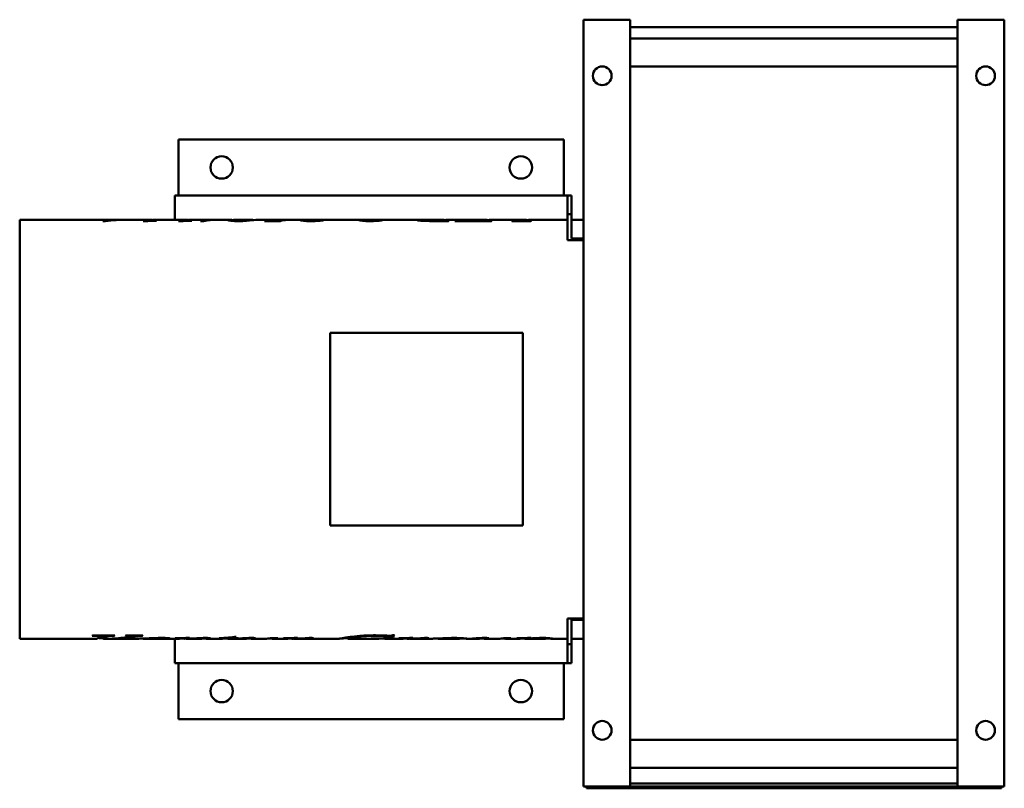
# Model space of a CAD drawing. Header units: millimetres. Extents: x 157 to 683, y 91 to 503.
import ezdxf

# ---------------------------------------------------------------- set-up
doc = ezdxf.new("R2010")
doc.units = ezdxf.units.MM
doc.header["$LTSCALE"] = 2
doc.layers.add('Widoczne (ISO)', color=7, linetype='Continuous', lineweight=50)

msp = doc.modelspace()

# ---------------------------------------------------------------- linework, layer by layer
at = {"layer": 'Widoczne (ISO)'}
for p, q in [((458.25, 92.5), (458.25, 502.5)), ((458.25, 502.5), (483.25, 502.5)), ((483.25, 502.5), (483.25, 92.5)), ((658.25, 502.5), (658.25, 92.5)), ((683.25, 502.5), (658.25, 502.5)), ((683.25, 92.5), (683.25, 502.5)), ((658.25, 498.58), (483.25, 498.58)), ((483.25, 492.5), (658.25, 492.5)), ((658.25, 477.5), (483.25, 477.5)), ((241.75, 408.5), (241.75, 438.5)), ((241.75, 438.5), (447.75, 438.5)), ((447.75, 438.5), (447.75, 408.5)), ((449.75, 408.5), (239.75, 408.5)), ((239.75, 395.5), (239.75, 408.5)), ((449.75, 408.5), (449.75, 398.5)), ((449.75, 408.5), (451.75, 408.5)), ((451.75, 398.5), (451.75, 408.5)), ((156.75, 395.5), (156.75, 171.5)), ((204.77, 395.5), (156.75, 395.5)), ((205.33, 395.12), (205.33, 395.25)), ((206.01, 395.38), (206.01, 395.42)), ((212.16, 395.5), (207.47, 395.5)), ((226.42, 395.5), (213.98, 395.5)), ((226.84, 394.88), (226.84, 395.13)), ((245.31, 395.5), (229.28, 395.5)), ((229.64, 394.96), (229.64, 395.03)), ((245.73, 394.88), (245.73, 395.13)), ((260.54, 395.5), (248.17, 395.5)), ((248.53, 394.96), (248.53, 395.03)), ((268.6, 395.5), (262.12, 395.5)), ((270.92, 394.88), (270.92, 395.23)), ((280.55, 395.5), (271.98, 395.5)), ((290.29, 395.5), (283.99, 395.5)), ((288.46, 395.13), (296, 395.13)), ((288.46, 394.84), (288.46, 395.13)), ((292.79, 395.42), (292.79, 395.43)), ((310.09, 395.5), (293.73, 395.5)), ((296, 394.85), (296, 395.13)), ((297.37, 395.14), (297.37, 395.34)), ((310.01, 394.84), (310.01, 395.36)), ((341.57, 395.5), (312.05, 395.5)), ((318.51, 395.14), (318.51, 395.26)), ((341.48, 394.84), (341.48, 395.36)), ((375.4, 395.5), (343.52, 395.5)), ((349.98, 395.14), (349.98, 395.26)), ((373.14, 394.91), (373.14, 395.29)), ((376.43, 395.48), (376.43, 395.5)), ((379.68, 394.84), (379.68, 394.99)), ((382.46, 394.84), (382.46, 395.49)), ((382.84, 394.84), (382.84, 395.5)), ((383.21, 394.84), (383.21, 395.05)), ((397.18, 395.5), (385.89, 395.5)), ((391.36, 395.35), (392.06, 395.35)), ((391.36, 394.84), (391.36, 395.35)), ((391.85, 394.84), (391.85, 395.23)), ((394.24, 394.84), (394.24, 394.99)), ((396.59, 395.41), (395.9, 395.41)), ((397.55, 394.97), (402.59, 394.97)), ((405.45, 395.5), (402.15, 395.5)), ((402.47, 395.5), (405.82, 395.5)), ((402.59, 394.84), (402.59, 394.97)), ((405.45, 394.84), (405.45, 395.5)), ((405.82, 394.84), (405.82, 395.5)), ((406.41, 394.84), (406.41, 395.05)), ((426.84, 395.5), (409, 395.5)), ((420.1, 394.84), (420.1, 394.91)), ((423.73, 394.84), (423.73, 395.05)), ((427.47, 394.84), (427.47, 395.05)), ((449.75, 395.5), (430.1, 395.5)), ((449.75, 384.69), (449.75, 398.5)), ((451.75, 398.5), (449.75, 398.5)), ((451.75, 385.5), (451.75, 398.5)), ((458.25, 395.5), (451.75, 395.5)), ((202.64, 394.84), (201.25, 394.84)), ((223.65, 394.78), (222.77, 394.78)), ((242.55, 394.78), (241.67, 394.78)), ((255.07, 394.7), (253.51, 394.7)), ((295.96, 394.84), (287.6, 394.84)), ((385.99, 394.84), (377, 394.84)), ((409.01, 394.84), (389.52, 394.84)), ((430.15, 394.84), (419.96, 394.84)), ((449.75, 384.69), (458.25, 384.69)), ((458.25, 385.5), (451.75, 385.5)), ((425.75, 335), (322.75, 335)), ((322.75, 335), (322.75, 232)), ((425.75, 335), (425.75, 232)), ((425.75, 232), (322.75, 232)), ((458.25, 182.31), (449.75, 182.31)), ((449.75, 182.31), (449.75, 168.5)), ((451.75, 181.5), (451.75, 168.5)), ((458.25, 181.5), (451.75, 181.5)), ((197.83, 171.5), (156.75, 171.5)), ((196.3, 173.06), (195.49, 173.06)), ((195.71, 173.19), (207.58, 173.19)), ((201.67, 172.5), (199.29, 172.5)), ((199.37, 173.19), (199.37, 172.69)), ((201.3, 172.5), (201.3, 171.56)), ((203.99, 171.5), (201.67, 171.5)), ((203.53, 173.19), (203.53, 172.79)), ((219.84, 171.5), (205.75, 171.5)), ((207.33, 173.19), (207.33, 173.06)), ((213.61, 173.19), (222.6, 173.19)), ((215.74, 173.19), (215.74, 172.81)), ((220.66, 173.19), (220.66, 172.99)), ((222.38, 173.19), (222.38, 173.06)), ((222.55, 171.59), (222.55, 171.57)), ((222.67, 171.6), (222.67, 171.52)), ((222.82, 171.6), (222.82, 171.51)), ((227.77, 171.5), (223.13, 171.5)), ((241.51, 171.5), (231.54, 171.5)), ((233.87, 171.9), (233.87, 171.68)), ((239.75, 158.5), (239.75, 171.5)), ((240.12, 171.8), (240.12, 171.74)), ((243.19, 171.84), (243.19, 171.68)), ((244.68, 171.86), (244.68, 171.5)), ((245.01, 171.5), (244.81, 171.5)), ((253.5, 171.5), (246.49, 171.5)), ((255.17, 171.9), (255.17, 171.66)), ((264.47, 171.5), (256.96, 171.5)), ((266.77, 171.76), (263.38, 171.76)), ((266.3, 171.66), (266.3, 171.63)), ((266.77, 171.93), (266.77, 171.76)), ((277.27, 171.5), (267.98, 171.5)), ((270.32, 172.28), (270.32, 171.76)), ((273.46, 171.76), (270.32, 171.76)), ((270.76, 172.35), (270.76, 171.86)), ((270.76, 171.86), (273.83, 171.86)), ((271.57, 172.51), (272.55, 172.51)), ((273.46, 171.86), (273.46, 171.76)), ((274.9, 171.65), (274.9, 171.58)), ((279.24, 171.88), (279.24, 171.69)), ((287.99, 171.5), (280.81, 171.5)), ((288.8, 171.51), (288.8, 171.5)), ((291.4, 171.86), (294.76, 171.86)), ((299.51, 171.5), (292.04, 171.5)), ((298.09, 171.81), (298.09, 171.75)), ((300.84, 171.84), (300.84, 171.74)), ((301.15, 171.85), (301.15, 171.7)), ((301.64, 171.85), (301.64, 171.6)), ((302.28, 171.86), (302.28, 171.51)), ((303.03, 171.5), (302.64, 171.5)), ((327.73, 171.5), (304.12, 171.5)), ((307.23, 171.65), (307.23, 171.58)), ((310.3, 171.84), (310.3, 171.63)), ((313.14, 171.89), (313.14, 171.61)), ((332.13, 172.26), (332.13, 171.5)), ((348.6, 171.5), (332.16, 171.5)), ((345.3, 171.56), (344.68, 171.56)), ((344.93, 171.59), (357.38, 171.59)), ((348.31, 171.59), (348.31, 171.54)), ((348.87, 171.59), (348.87, 171.52)), ((361.2, 171.5), (352.57, 171.5)), ((354.9, 172.01), (354.1, 172.01)), ((354.29, 173.06), (354.29, 172.27)), ((354.9, 173.01), (354.29, 173.01)), ((354.9, 173.01), (354.9, 172.01)), ((356.33, 173.31), (357.13, 173.31)), ((357.16, 171.59), (357.16, 171.56)), ((359.78, 171.81), (359.78, 171.75)), ((362.53, 171.84), (362.53, 171.74)), ((362.85, 171.85), (362.85, 171.7)), ((363.34, 171.85), (363.34, 171.6)), ((363.97, 171.86), (363.97, 171.51)), ((364.72, 171.5), (364.33, 171.5)), ((376.96, 171.5), (365.81, 171.5)), ((368.92, 171.65), (368.92, 171.58)), ((371.99, 171.84), (371.99, 171.63)), ((374.83, 171.89), (374.83, 171.61)), ((391.71, 171.5), (380.84, 171.5)), ((392.23, 171.85), (392.23, 171.58)), ((401.95, 171.5), (395.59, 171.5)), ((399.59, 171.65), (399.59, 171.58)), ((403.92, 171.88), (403.92, 171.69)), ((412.68, 171.5), (405.49, 171.5)), ((413.48, 171.51), (413.48, 171.5)), ((416.08, 171.86), (419.44, 171.86)), ((424.15, 171.5), (416.72, 171.5)), ((422.67, 171.81), (422.67, 171.75)), ((425.86, 171.85), (425.86, 171.68)), ((437.47, 171.5), (427.57, 171.5)), ((428.75, 171.89), (428.75, 171.59)), ((438.04, 171.89), (438.04, 171.57)), ((449.75, 171.5), (441.04, 171.5)), ((449.75, 158.5), (449.75, 168.5)), ((451.75, 168.5), (449.75, 168.5)), ((458.25, 171.5), (451.75, 171.5)), ((451.75, 168.5), (451.75, 158.5)), ((239.75, 158.5), (449.75, 158.5)), ((241.75, 128.5), (241.75, 158.5)), ((447.75, 158.5), (447.75, 128.5)), ((451.75, 158.5), (449.75, 158.5)), ((447.75, 128.5), (241.75, 128.5)), ((483.25, 117.5), (658.25, 117.5)), ((658.25, 102.5), (483.25, 102.5)), ((458.25, 92.5), (483.25, 92.5)), ((459.75, 92.5), (459.75, 91.5)), ((465.75, 91.5), (459.75, 91.5)), ((675.75, 91.5), (465.75, 91.5)), ((483.25, 94), (658.25, 94)), ((483.25, 92.5), (658.25, 92.5)), ((683.25, 92.5), (658.25, 92.5)), ((681.75, 91.5), (675.75, 91.5)), ((681.75, 91.5), (681.75, 92.5))]:
    msp.add_line(p, q, dxfattribs=at)
for centre, radius in [((468.25, 472.5), 5), ((673.25, 472.5), 5), ((264.75, 423.5), 6), ((424.75, 423.5), 6), ((264.75, 143.5), 6), ((424.75, 143.5), 6), ((468.25, 122.5), 5), ((673.25, 122.5), 5)]:
    msp.add_circle(centre, radius, dxfattribs=at)
for points in [[(201.25, 394.84), (202.83, 395.43), (204.42, 395.63), (206.01, 395.42)], [(213.98, 395.5), (210.2, 395.5), (206.42, 395.28), (202.64, 394.84)], [(205.33, 395.25), (207.91, 395.44), (210.49, 395.52), (213.06, 395.5)], [(207.47, 395.5), (206.76, 395.5), (206.04, 395.42), (205.33, 395.25)], [(222.77, 394.78), (224.47, 395.45), (226.16, 395.65), (227.85, 395.39)], [(229.88, 394.97), (227.81, 394.91), (225.73, 394.85), (223.65, 394.78)], [(226.88, 395.19), (226.85, 395.17), (226.84, 395.15), (226.84, 395.13)], [(227.31, 395.29), (227.05, 395.23), (226.91, 395.19), (226.88, 395.19)], [(229.28, 395.5), (228.62, 395.5), (227.97, 395.43), (227.31, 395.29)], [(228.15, 395.01), (228.46, 395.01), (228.96, 395.02), (229.64, 395.03)], [(229.64, 395.03), (229.72, 395.01), (229.8, 394.99), (229.88, 394.97)], [(241.67, 394.78), (243.36, 395.45), (245.05, 395.65), (246.74, 395.39)], [(248.77, 394.97), (246.7, 394.91), (244.62, 394.85), (242.55, 394.78)], [(245.77, 395.19), (245.75, 395.17), (245.73, 395.15), (245.73, 395.13)], [(246.2, 395.29), (245.94, 395.23), (245.8, 395.19), (245.77, 395.19)], [(248.17, 395.5), (247.52, 395.5), (246.86, 395.43), (246.2, 395.29)], [(247.04, 395.01), (247.35, 395.01), (247.85, 395.02), (248.53, 395.03)], [(248.53, 395.03), (248.61, 395.01), (248.69, 394.99), (248.77, 394.97)], [(253.51, 394.7), (256.12, 395.29), (258.72, 395.56), (261.33, 395.49)], [(262.12, 395.5), (259.77, 395.5), (257.42, 395.23), (255.07, 394.7)], [(271.98, 395.5), (271.27, 395.5), (270.92, 395.38), (270.92, 395.23)], [(278.08, 394.96), (276.79, 394.85), (275.35, 394.78), (273.75, 394.78)], [(282.95, 395.45), (281.67, 395.35), (280.05, 395.13), (278.08, 394.96)], [(280.41, 395.5), (281.06, 395.51), (281.48, 395.44), (281.67, 395.33)], [(283.99, 395.5), (283.73, 395.5), (283.38, 395.48), (282.95, 395.45)], [(287.6, 394.84), (287.89, 394.95), (288.17, 395.05), (288.46, 395.13)], [(292.71, 395.42), (291.42, 395.46), (290.62, 395.5), (290.29, 395.5)], [(297.37, 395.34), (295.36, 395.35), (293.81, 395.39), (292.71, 395.42)], [(299.92, 395.45), (298.6, 395.37), (297.28, 395.16), (295.96, 394.84)], [(296, 395.13), (296.45, 395.21), (296.91, 395.28), (297.37, 395.34)], [(306.88, 395.27), (306.88, 395.34), (307.07, 395.39), (307.46, 395.43)], [(307.46, 395.43), (308.05, 395.48), (309.14, 395.51), (310.72, 395.5)], [(311.42, 395.5), (310.48, 395.48), (310.01, 395.44), (310.01, 395.36)], [(310.72, 395.5), (310.88, 395.5), (311.04, 395.49), (311.2, 395.49)], [(312.05, 395.5), (311.82, 395.5), (311.61, 395.5), (311.42, 395.5)], [(314.24, 395.07), (315.97, 395.07), (317.39, 395.15), (318.51, 395.26)], [(318.51, 395.26), (318.72, 395.25), (318.94, 395.24), (319.16, 395.24)], [(338.36, 395.27), (338.36, 395.34), (338.55, 395.39), (338.93, 395.43)], [(338.93, 395.43), (339.53, 395.48), (340.62, 395.51), (342.2, 395.5)], [(342.89, 395.5), (341.95, 395.48), (341.48, 395.44), (341.48, 395.36)], [(342.2, 395.5), (342.35, 395.5), (342.51, 395.49), (342.68, 395.49)], [(343.52, 395.5), (343.29, 395.5), (343.08, 395.5), (342.89, 395.5)], [(345.71, 395.07), (347.44, 395.07), (348.86, 395.15), (349.98, 395.26)], [(349.98, 395.26), (350.2, 395.25), (350.42, 395.24), (350.63, 395.24)], [(376.43, 395.5), (376.07, 395.5), (375.72, 395.5), (375.4, 395.5)], [(377.96, 394.97), (378.41, 394.97), (378.98, 394.97), (379.68, 394.99)], [(379.68, 394.99), (380.6, 395.29), (381.53, 395.46), (382.46, 395.49)], [(382.46, 395.49), (381.65, 395.49), (381.07, 395.49), (380.72, 395.49)], [(381.35, 395.5), (381.76, 395.5), (382.26, 395.5), (382.84, 395.5)], [(382.84, 395.5), (383.34, 395.5), (383.83, 395.45), (384.33, 395.37)], [(383.78, 395.26), (383.4, 395.18), (383.21, 395.1), (383.21, 395.05)], [(385.89, 395.5), (385.19, 395.5), (384.49, 395.42), (383.78, 395.26)], [(385.66, 394.91), (385.87, 394.91), (386.06, 394.91), (386.23, 394.91)], [(386.23, 394.91), (386.15, 394.89), (386.07, 394.86), (385.99, 394.84)], [(389.52, 394.84), (390.14, 395.07), (390.75, 395.24), (391.36, 395.35)], [(392.06, 395.35), (391.92, 395.31), (391.85, 395.27), (391.85, 395.23)], [(394.24, 394.99), (394.74, 394.98), (395.85, 394.97), (397.55, 394.97)], [(395.9, 395.41), (396.56, 395.5), (397.23, 395.52), (397.89, 395.47)], [(402.59, 394.97), (403.55, 395.29), (404.5, 395.47), (405.45, 395.5)], [(405.82, 395.5), (406.33, 395.49), (406.85, 395.44), (407.36, 395.35)], [(406.94, 395.27), (406.59, 395.19), (406.41, 395.12), (406.41, 395.05)], [(409, 395.5), (408.31, 395.5), (407.63, 395.42), (406.94, 395.27)], [(409.23, 394.91), (409.16, 394.89), (409.08, 394.86), (409.01, 394.84)], [(419.96, 394.84), (420, 394.86), (420.05, 394.89), (420.1, 394.91)], [(423.73, 395.05), (423.97, 395.08), (424.33, 395.17), (424.84, 395.28)], [(424.84, 395.28), (426.05, 395.55), (427.26, 395.57), (428.47, 395.36)], [(428.02, 395.27), (427.66, 395.19), (427.47, 395.11), (427.47, 395.05)], [(430.1, 395.5), (429.41, 395.5), (428.72, 395.42), (428.02, 395.27)], [(429.88, 394.91), (430.09, 394.91), (430.25, 394.91), (430.37, 394.91)], [(430.37, 394.91), (430.3, 394.89), (430.22, 394.86), (430.15, 394.84)], [(195.49, 173.06), (195.57, 173.1), (195.64, 173.15), (195.71, 173.19)], [(197.83, 171.5), (198.28, 171.5), (198.74, 171.78), (199.19, 172.35)], [(201.3, 171.66), (200.46, 171.73), (199.61, 171.81), (198.77, 171.9)], [(199.19, 172.35), (199.31, 172.5), (199.37, 172.63), (199.37, 172.69)], [(203.09, 172.4), (202.49, 171.65), (201.9, 171.36), (201.3, 171.56)], [(202.92, 173.19), (202.5, 172.73), (202.09, 172.5), (201.67, 172.5)], [(203.53, 172.79), (203.38, 172.74), (203.24, 172.6), (203.09, 172.4)], [(203.99, 171.5), (207, 171.5), (210.01, 171.73), (213.02, 172.18)], [(214.41, 172.12), (211.23, 171.66), (208.05, 171.46), (204.87, 171.51)], [(207.58, 173.19), (207.49, 173.15), (207.41, 173.1), (207.33, 173.06)], [(213.02, 172.18), (214.29, 172.37), (215.09, 172.53), (215.42, 172.63)], [(213.34, 173.06), (213.43, 173.1), (213.52, 173.15), (213.61, 173.19)], [(215.42, 172.63), (215.63, 172.69), (215.74, 172.75), (215.74, 172.81)], [(222.38, 173.06), (221.66, 173.04), (221.09, 173.02), (220.66, 172.99)], [(222.6, 173.19), (222.53, 173.15), (222.45, 173.1), (222.38, 173.06)], [(222.67, 171.52), (222.59, 171.53), (222.55, 171.55), (222.55, 171.57)], [(222.82, 171.52), (222.77, 171.52), (222.72, 171.52), (222.67, 171.52)], [(227.77, 171.5), (227.95, 171.5), (228.12, 171.5), (228.29, 171.5)], [(229.76, 171.5), (229.68, 171.5), (229.6, 171.5), (229.52, 171.5)], [(235.52, 171.54), (234.21, 171.5), (232.29, 171.5), (229.76, 171.5)], [(237.01, 171.68), (237.01, 171.61), (236.51, 171.56), (235.52, 171.54)], [(239.93, 171.8), (242.47, 171.83), (245.01, 171.87), (247.55, 171.9)], [(240.12, 171.74), (240.06, 171.76), (239.99, 171.78), (239.93, 171.8)], [(240.93, 171.75), (240.66, 171.75), (240.39, 171.74), (240.12, 171.74)], [(241.84, 171.76), (241.68, 171.76), (241.37, 171.75), (240.93, 171.75)], [(241.51, 171.5), (241.83, 171.5), (242.15, 171.52), (242.48, 171.55)], [(242.48, 171.55), (242.95, 171.6), (243.19, 171.66), (243.19, 171.68)], [(244.68, 171.54), (244.1, 171.56), (243.59, 171.6), (243.16, 171.66)], [(247.55, 171.9), (246.6, 171.62), (245.64, 171.49), (244.68, 171.5)], [(254.1, 171.71), (253.65, 171.71), (253.12, 171.7), (252.48, 171.68)], [(253.5, 171.5), (253.87, 171.5), (254.24, 171.52), (254.61, 171.55)], [(254.61, 171.55), (254.99, 171.58), (255.17, 171.62), (255.17, 171.66)], [(257.99, 171.54), (257.04, 171.46), (256.09, 171.49), (255.14, 171.63)], [(258.7, 171.7), (258.7, 171.64), (258.47, 171.58), (257.99, 171.54)], [(263.38, 171.76), (263.46, 171.78), (263.53, 171.8), (263.61, 171.82)], [(264.47, 171.5), (265.24, 171.5), (266, 171.59), (266.77, 171.76)], [(266.3, 171.63), (266.27, 171.64), (266.24, 171.64), (266.2, 171.65)], [(270.32, 171.76), (268.98, 171.46), (267.64, 171.42), (266.3, 171.63)], [(272.55, 172.51), (271.96, 172.24), (271.36, 172.02), (270.76, 171.86)], [(273.83, 171.86), (273.7, 171.82), (273.58, 171.79), (273.46, 171.76)], [(274.22, 171.6), (275.43, 171.68), (276.7, 171.77), (278.04, 171.83)], [(274.9, 171.58), (274.68, 171.59), (274.45, 171.6), (274.22, 171.6)], [(277.27, 171.5), (277.65, 171.5), (278.03, 171.52), (278.41, 171.55)], [(278.04, 171.83), (279.07, 171.88), (280.02, 171.9), (280.88, 171.9)], [(278.41, 171.55), (278.96, 171.6), (279.24, 171.66), (279.24, 171.69)], [(279.44, 171.57), (279.27, 171.59), (279.13, 171.61), (279, 171.62)], [(281.87, 171.54), (281.06, 171.48), (280.25, 171.49), (279.44, 171.57)], [(282.89, 171.74), (282.89, 171.69), (282.55, 171.6), (281.87, 171.54)], [(288.8, 171.5), (288.69, 171.5), (288.57, 171.5), (288.46, 171.5)], [(290.71, 171.59), (290.58, 171.6), (290.47, 171.62), (290.37, 171.64)], [(294.76, 171.86), (293.41, 171.5), (292.06, 171.41), (290.71, 171.59)], [(290.88, 171.73), (291.06, 171.77), (291.23, 171.81), (291.4, 171.86)], [(297.8, 171.81), (300.32, 171.84), (302.85, 171.87), (305.37, 171.9)], [(298.09, 171.75), (297.99, 171.77), (297.89, 171.79), (297.8, 171.81)], [(299.71, 171.76), (299.41, 171.76), (298.87, 171.76), (298.09, 171.75)], [(299.51, 171.5), (299.82, 171.5), (300.13, 171.52), (300.44, 171.55)], [(300.84, 171.74), (300.54, 171.76), (300.17, 171.76), (299.71, 171.76)], [(300.44, 171.55), (300.92, 171.59), (301.15, 171.66), (301.15, 171.7)], [(301.15, 171.7), (301.15, 171.71), (301.05, 171.73), (300.84, 171.74)], [(301.64, 171.6), (301.44, 171.62), (301.26, 171.64), (301.12, 171.67)], [(302.28, 171.54), (302.05, 171.56), (301.84, 171.58), (301.64, 171.6)], [(305.37, 171.9), (304.34, 171.6), (303.31, 171.47), (302.28, 171.51)], [(303.03, 171.5), (305.35, 171.5), (307.46, 171.67), (309.37, 171.79)], [(307.23, 171.58), (306.1, 171.53), (304.88, 171.49), (303.57, 171.5)], [(308.97, 171.66), (308.58, 171.65), (308, 171.62), (307.23, 171.58)], [(309.68, 171.67), (309.42, 171.67), (309.19, 171.67), (308.97, 171.66)], [(309.37, 171.79), (310.57, 171.86), (311.55, 171.9), (312.31, 171.9)], [(310.1, 171.66), (309.99, 171.67), (309.85, 171.67), (309.68, 171.67)], [(310.3, 171.63), (310.26, 171.64), (310.2, 171.65), (310.1, 171.66)], [(313.14, 171.61), (312.8, 171.58), (312.29, 171.57), (311.62, 171.57)], [(313.9, 171.77), (313.9, 171.71), (313.65, 171.65), (313.14, 171.61)], [(335.64, 172.17), (333.3, 171.8), (332.13, 171.53), (332.13, 171.5)], [(332.13, 171.5), (332.13, 171.5), (332.14, 171.5), (332.16, 171.5)], [(347.01, 173.06), (342.37, 173.06), (338.58, 172.64), (335.64, 172.17)], [(338.7, 172.99), (341.35, 173.19), (344.12, 173.31), (347.01, 173.31)], [(344.68, 171.56), (344.77, 171.57), (344.85, 171.58), (344.93, 171.59)], [(348.31, 171.54), (347.69, 171.55), (346.69, 171.56), (345.3, 171.56)], [(347.01, 173.31), (349.15, 173.31), (351.1, 173.25), (352.85, 173.13)], [(348.87, 171.52), (348.87, 171.52), (348.69, 171.53), (348.31, 171.54)], [(348.6, 171.5), (348.78, 171.5), (348.87, 171.51), (348.87, 171.52)], [(352.13, 171.51), (351.83, 171.52), (351.53, 171.55), (351.23, 171.59)], [(353.34, 171.52), (353.09, 171.51), (352.69, 171.48), (352.13, 171.51)], [(352.85, 173.13), (353.55, 173.08), (354.06, 173.06), (354.39, 173.06)], [(354.1, 172.01), (354.23, 172.12), (354.29, 172.21), (354.29, 172.27)], [(357.13, 173.31), (356.39, 172.75), (355.65, 172.31), (354.9, 172.01)], [(355.07, 173.08), (355.01, 173.05), (354.96, 173.03), (354.9, 173.01)], [(357.38, 171.59), (357.31, 171.58), (357.23, 171.57), (357.16, 171.56)], [(359.49, 171.81), (362.01, 171.84), (364.54, 171.87), (367.06, 171.9)], [(359.78, 171.75), (359.68, 171.77), (359.59, 171.79), (359.49, 171.81)], [(361.4, 171.76), (361.11, 171.76), (360.57, 171.76), (359.78, 171.75)], [(361.2, 171.5), (361.51, 171.5), (361.82, 171.52), (362.13, 171.55)], [(362.53, 171.74), (362.23, 171.76), (361.86, 171.76), (361.4, 171.76)], [(362.13, 171.55), (362.61, 171.59), (362.85, 171.66), (362.85, 171.7)], [(362.85, 171.7), (362.85, 171.71), (362.74, 171.73), (362.53, 171.74)], [(363.34, 171.6), (363.13, 171.62), (362.96, 171.64), (362.81, 171.67)], [(363.97, 171.54), (363.74, 171.56), (363.53, 171.58), (363.34, 171.6)], [(367.06, 171.9), (366.03, 171.6), (365, 171.47), (363.97, 171.51)], [(364.72, 171.5), (367.04, 171.5), (369.15, 171.67), (371.06, 171.79)], [(368.92, 171.58), (367.79, 171.53), (366.57, 171.49), (365.26, 171.5)], [(370.66, 171.66), (370.27, 171.65), (369.69, 171.62), (368.92, 171.58)], [(371.37, 171.67), (371.11, 171.67), (370.88, 171.67), (370.66, 171.66)], [(371.06, 171.79), (372.27, 171.86), (373.25, 171.9), (374, 171.9)], [(371.79, 171.66), (371.68, 171.67), (371.54, 171.67), (371.37, 171.67)], [(371.99, 171.63), (371.96, 171.64), (371.89, 171.65), (371.79, 171.66)], [(374.83, 171.61), (374.49, 171.58), (373.98, 171.57), (373.31, 171.57)], [(375.59, 171.77), (375.59, 171.71), (375.34, 171.65), (374.83, 171.61)], [(391.71, 171.5), (392.06, 171.5), (392.23, 171.53), (392.23, 171.58)], [(398.9, 171.6), (400.11, 171.68), (401.38, 171.77), (402.72, 171.83)], [(399.59, 171.58), (399.36, 171.59), (399.13, 171.6), (398.9, 171.6)], [(401.95, 171.5), (402.33, 171.5), (402.71, 171.52), (403.09, 171.55)], [(402.72, 171.83), (403.75, 171.88), (404.7, 171.9), (405.57, 171.9)], [(403.09, 171.55), (403.65, 171.6), (403.92, 171.66), (403.92, 171.69)], [(404.12, 171.57), (403.95, 171.59), (403.81, 171.61), (403.68, 171.62)], [(406.55, 171.54), (405.74, 171.48), (404.93, 171.49), (404.12, 171.57)], [(407.58, 171.74), (407.58, 171.69), (407.23, 171.6), (406.55, 171.54)], [(413.48, 171.5), (413.37, 171.5), (413.25, 171.5), (413.14, 171.5)], [(415.39, 171.59), (415.27, 171.6), (415.15, 171.62), (415.05, 171.64)], [(419.44, 171.86), (418.09, 171.5), (416.74, 171.41), (415.39, 171.59)], [(415.57, 171.73), (415.74, 171.77), (415.91, 171.81), (416.08, 171.86)], [(422.67, 171.81), (425.19, 171.84), (427.71, 171.87), (430.22, 171.9)], [(424.46, 171.76), (424.04, 171.76), (423.44, 171.76), (422.67, 171.75)], [(424.15, 171.5), (424.55, 171.5), (424.95, 171.53), (425.35, 171.58)], [(425.35, 171.58), (425.69, 171.62), (425.86, 171.67), (425.86, 171.68)], [(427.04, 171.51), (426.62, 171.53), (426.21, 171.58), (425.79, 171.66)], [(430.22, 171.9), (429.73, 171.76), (429.24, 171.65), (428.75, 171.59)], [(437.47, 171.5), (437.85, 171.5), (438.04, 171.52), (438.04, 171.57)], [(441.67, 171.57), (441.67, 171.46), (440.46, 171.48), (438.04, 171.64)]]:
    msp.add_open_spline(points, degree=3, dxfattribs=at)
for points, knots in [([(226.84, 395.13), (226.84, 395.09), (226.95, 395.06), (227.19, 395.04), (227.42, 395.02), (227.74, 395.01), (228.15, 395.01)], [0, 0, 0, 0, 1, 1, 1, 2, 2, 2, 2]), ([(245.73, 395.13), (245.73, 395.09), (245.85, 395.06), (246.08, 395.04), (246.31, 395.02), (246.63, 395.01), (247.04, 395.01)], [0, 0, 0, 0, 1, 1, 1, 2, 2, 2, 2]), ([(268.16, 395.41), (268.16, 395.51), (268.56, 395.53), (269.35, 395.46), (269.78, 395.42), (270.31, 395.37), (270.94, 395.3)], [0, 0, 0, 0, 1, 1, 1, 1.541616, 1.541616, 1.541616, 1.541616]), ([(273.75, 394.78), (272.17, 394.78), (270.85, 394.86), (269.77, 394.99), (268.7, 395.11), (268.16, 395.3), (268.16, 395.41)], [0, 0, 0, 0, 1, 1, 1, 2, 2, 2, 2]), ([(270.92, 395.23), (270.92, 395.14), (271.19, 395.05), (271.75, 394.98), (272.31, 394.92), (272.96, 394.89), (273.71, 394.89)], [0, 0, 0, 0, 1, 1, 1, 2, 2, 2, 2]), ([(273.71, 394.89), (274.42, 394.89), (275.14, 394.92), (275.88, 394.97), (276.61, 395.03), (277.37, 395.14), (278.16, 395.26), (278.94, 395.37), (279.69, 395.48), (280.41, 395.5)], [0, 0, 0, 0, 1, 1, 1, 2, 2, 2, 3, 3, 3, 3]), ([(292.79, 395.43), (292.79, 395.48), (293.1, 395.5), (293.72, 395.5), (294.34, 395.5), (295.13, 395.49), (296.09, 395.48), (297.05, 395.47), (298.33, 395.46), (299.92, 395.45)], [0, 0, 0, 0, 1, 1, 1, 2, 2, 2, 3, 3, 3, 3]), ([(312.5, 394.78), (310.92, 394.78), (309.59, 394.85), (308.51, 394.96), (307.42, 395.06), (306.88, 395.18), (306.88, 395.27)], [0, 0, 0, 0, 1, 1, 1, 2, 2, 2, 2]), ([(310.01, 395.36), (310.01, 395.3), (310.4, 395.23), (311.18, 395.17), (311.97, 395.1), (312.98, 395.07), (314.24, 395.07)], [0, 0, 0, 0, 1, 1, 1, 2, 2, 2, 2]), ([(319.16, 395.24), (318.53, 395.13), (317.62, 395.01), (316.41, 394.92), (315.21, 394.83), (313.9, 394.78), (312.5, 394.78)], [0, 0, 0, 0, 1, 1, 1, 2, 2, 2, 2]), ([(343.98, 394.78), (342.4, 394.78), (341.06, 394.85), (339.98, 394.96), (338.9, 395.06), (338.36, 395.18), (338.36, 395.27)], [0, 0, 0, 0, 1, 1, 1, 2, 2, 2, 2]), ([(341.48, 395.36), (341.48, 395.3), (341.87, 395.23), (342.66, 395.17), (343.44, 395.1), (344.46, 395.07), (345.71, 395.07)], [0, 0, 0, 0, 1, 1, 1, 2, 2, 2, 2]), ([(350.63, 395.24), (350.01, 395.13), (349.09, 395.01), (347.89, 394.92), (346.68, 394.83), (345.38, 394.78), (343.98, 394.78)], [0, 0, 0, 0, 1, 1, 1, 2, 2, 2, 2]), ([(369.42, 395.29), (369.42, 395.38), (369.97, 395.43), (371.07, 395.46), (372.16, 395.49), (373.95, 395.5), (376.43, 395.5)], [0, 0, 0, 0, 1, 1, 1, 2, 2, 2, 2]), ([(377, 394.84), (375.49, 394.84), (374.14, 394.87), (372.96, 394.91), (371.77, 394.96), (370.89, 395.03), (370.3, 395.1), (369.72, 395.17), (369.42, 395.23), (369.42, 395.29)], [0, 0, 0, 0, 1, 1, 1, 2, 2, 2, 3, 3, 3, 3]), ([(380.72, 395.49), (378.16, 395.49), (376.26, 395.49), (375.01, 395.47), (373.76, 395.44), (373.14, 395.39), (373.14, 395.29)], [0, 0, 0, 0, 1, 1, 1, 2, 2, 2, 2]), ([(373.14, 395.29), (373.14, 395.21), (373.53, 395.13), (374.3, 395.06), (375.07, 395), (376.29, 394.97), (377.96, 394.97)], [0, 0, 0, 0, 1, 1, 1, 2, 2, 2, 2]), ([(376.43, 395.48), (376.54, 395.49), (376.66, 395.49), (376.79, 395.49), (377.73, 395.5), (379.26, 395.5), (381.35, 395.5)], [0.865606, 0.865606, 0.865606, 0.865606, 1, 1, 1, 2, 2, 2, 2]), ([(383.21, 395.05), (383.21, 395.01), (383.38, 394.98), (383.72, 394.95), (384.06, 394.93), (384.71, 394.91), (385.66, 394.91)], [0, 0, 0, 0, 1, 1, 1, 2, 2, 2, 2]), ([(391.85, 395.23), (391.85, 395.18), (392.08, 395.12), (392.52, 395.08), (392.97, 395.04), (393.55, 395.01), (394.24, 394.99)], [0, 0, 0, 0, 1, 1, 1, 2, 2, 2, 2]), ([(402.15, 395.5), (400.67, 395.5), (399.57, 395.5), (398.85, 395.49), (398.12, 395.48), (397.37, 395.47), (396.59, 395.41)], [0, 0, 0, 0, 1, 1, 1, 2, 2, 2, 2]), ([(399.35, 395.49), (399.45, 395.49), (399.56, 395.49), (399.68, 395.5), (400.18, 395.5), (401.11, 395.5), (402.47, 395.5)], [0.745713, 0.745713, 0.745713, 0.745713, 1, 1, 1, 2, 2, 2, 2]), ([(406.41, 395.05), (406.41, 395.03), (406.49, 395), (406.65, 394.98), (406.81, 394.95), (407.04, 394.94), (407.35, 394.93), (407.67, 394.92), (408.29, 394.91), (409.23, 394.91)], [0, 0, 0, 0, 1, 1, 1, 2, 2, 2, 3, 3, 3, 3]), ([(420.1, 394.91), (421.24, 394.91), (422.06, 394.92), (422.54, 394.94), (423.02, 394.96), (423.42, 395), (423.73, 395.05)], [0, 0, 0, 0, 1, 1, 1, 2, 2, 2, 2]), ([(427.47, 395.05), (427.47, 395.01), (427.64, 394.98), (427.97, 394.95), (428.31, 394.93), (428.94, 394.91), (429.88, 394.91)], [0, 0, 0, 0, 1, 1, 1, 2, 2, 2, 2]), ([(199.37, 172.69), (199.37, 172.79), (199.12, 172.88), (198.63, 172.95), (198.14, 173.02), (197.36, 173.06), (196.3, 173.06)], [0, 0, 0, 0, 1, 1, 1, 2, 2, 2, 2]), ([(207.33, 173.06), (206.04, 173.05), (205.16, 173.03), (204.68, 172.99), (204.21, 172.95), (203.83, 172.88), (203.53, 172.79)], [0, 0, 0, 0, 1, 1, 1, 2, 2, 2, 2]), ([(215.74, 172.81), (215.74, 172.87), (215.57, 172.92), (215.24, 172.97), (214.9, 173.01), (214.27, 173.04), (213.34, 173.06)], [0, 0, 0, 0, 1, 1, 1, 2, 2, 2, 2]), ([(220.66, 172.99), (219.85, 172.92), (219.04, 172.83), (218.24, 172.72), (217.44, 172.6), (216.16, 172.37), (214.41, 172.12)], [0, 0, 0, 0, 1, 1, 1, 2, 2, 2, 2]), ([(219.84, 171.5), (220.14, 171.5), (220.51, 171.51), (220.96, 171.52), (222.31, 171.57), (224.02, 171.67), (226.07, 171.76), (228.12, 171.84), (230.23, 171.9), (232.4, 171.9)], [0.670473, 0.670473, 0.670473, 0.670473, 1, 1, 1, 2, 2, 2, 3, 3, 3, 3]), ([(231.57, 171.82), (230.02, 171.82), (228.38, 171.75), (226.64, 171.66), (224.91, 171.58), (223.64, 171.48), (222.82, 171.51)], [0, 0, 0, 0, 1, 1, 1, 2, 2, 2, 2]), ([(228.29, 171.5), (230.15, 171.5), (231.55, 171.51), (232.48, 171.54), (233.41, 171.58), (233.87, 171.62), (233.87, 171.68)], [0, 0, 0, 0, 1, 1, 1, 2, 2, 2, 2]), ([(233.87, 171.68), (233.87, 171.71), (233.67, 171.75), (233.27, 171.77), (232.87, 171.8), (232.31, 171.82), (231.57, 171.82)], [0, 0, 0, 0, 1, 1, 1, 2, 2, 2, 2]), ([(232.4, 171.9), (233.97, 171.9), (235.13, 171.88), (235.88, 171.83), (236.64, 171.78), (237.01, 171.73), (237.01, 171.68)], [0, 0, 0, 0, 1, 1, 1, 2, 2, 2, 2]), ([(243.19, 171.68), (243.19, 171.7), (243.06, 171.72), (242.8, 171.73), (242.54, 171.75), (242.22, 171.76), (241.84, 171.76)], [0, 0, 0, 0, 1, 1, 1, 2, 2, 2, 2]), ([(245.01, 171.5), (247.79, 171.5), (249.94, 171.67), (251.45, 171.76), (253.02, 171.84), (254.53, 171.9), (255.98, 171.9)], [0.037632, 0.037632, 0.037632, 0.037632, 1, 1, 1, 2, 2, 2, 2]), ([(252.48, 171.68), (251.3, 171.64), (250.08, 171.59), (248.8, 171.54), (247.84, 171.51), (246.84, 171.49), (245.79, 171.5)], [0, 0, 0, 0, 1, 1, 1, 1.753854, 1.753854, 1.753854, 1.753854]), ([(255.17, 171.66), (255.17, 171.67), (255.07, 171.69), (254.86, 171.7), (254.64, 171.71), (254.39, 171.71), (254.1, 171.71)], [0, 0, 0, 0, 1, 1, 1, 2, 2, 2, 2]), ([(255.98, 171.9), (256.77, 171.9), (257.42, 171.88), (257.93, 171.84), (258.45, 171.8), (258.7, 171.75), (258.7, 171.7)], [0, 0, 0, 0, 1, 1, 1, 2, 2, 2, 2]), ([(263.61, 171.82), (265.24, 171.85), (266.62, 171.91), (267.75, 171.99), (268.87, 172.07), (270.15, 172.22), (271.57, 172.51)], [0, 0, 0, 0, 1, 1, 1, 2, 2, 2, 2]), ([(278.53, 171.72), (278.16, 171.72), (277.78, 171.72), (277.42, 171.7), (277.05, 171.69), (276.21, 171.64), (274.9, 171.58)], [0, 0, 0, 0, 1, 1, 1, 2, 2, 2, 2]), ([(279.24, 171.69), (279.24, 171.7), (279.17, 171.7), (279.02, 171.71), (278.87, 171.72), (278.71, 171.72), (278.53, 171.72)], [0, 0, 0, 0, 1, 1, 1, 2, 2, 2, 2]), ([(280.88, 171.9), (281.47, 171.9), (281.96, 171.89), (282.33, 171.85), (282.71, 171.82), (282.89, 171.78), (282.89, 171.74)], [0, 0, 0, 0, 1, 1, 1, 2, 2, 2, 2]), ([(287.99, 171.5), (288.03, 171.5), (288.06, 171.5), (288.09, 171.5), (288.97, 171.5), (289.9, 171.52), (290.88, 171.73)], [2.963983, 2.963983, 2.963983, 2.963983, 3, 3, 3, 4, 4, 4, 4]), ([(311.62, 171.57), (311.28, 171.57), (310.99, 171.58), (310.75, 171.59), (310.51, 171.59), (310.36, 171.61), (310.3, 171.63)], [0, 0, 0, 0, 1, 1, 1, 2, 2, 2, 2]), ([(312.31, 171.9), (312.8, 171.9), (313.18, 171.89), (313.47, 171.87), (313.76, 171.85), (313.9, 171.81), (313.9, 171.77)], [0, 0, 0, 0, 1, 1, 1, 2, 2, 2, 2]), ([(327.67, 171.51), (327.67, 171.53), (328.22, 171.65), (329.3, 171.82), (330.39, 172), (331.75, 172.22), (333.38, 172.43), (335.02, 172.64), (336.79, 172.84), (338.7, 172.99)], [0, 0, 0, 0, 1, 1, 1, 2, 2, 2, 3, 3, 3, 3]), ([(332.13, 171.82), (330.82, 171.74), (329.8, 171.66), (329.08, 171.6), (328.14, 171.52), (327.67, 171.49), (327.67, 171.51)], [1.235245, 1.235245, 1.235245, 1.235245, 2, 2, 2, 3, 3, 3, 3]), ([(354.29, 172.27), (354.29, 172.44), (353.65, 172.62), (352.36, 172.79), (351.06, 172.96), (349.28, 173.06), (347.01, 173.06)], [0, 0, 0, 0, 1, 1, 1, 2, 2, 2, 2]), ([(357.16, 171.56), (356.02, 171.56), (355.19, 171.56), (354.67, 171.55), (354.16, 171.54), (353.71, 171.53), (353.34, 171.52)], [0, 0, 0, 0, 1, 1, 1, 2, 2, 2, 2]), ([(354.39, 173.06), (354.75, 173.06), (355.06, 173.07), (355.32, 173.1), (355.58, 173.13), (355.92, 173.2), (356.33, 173.31)], [0, 0, 0, 0, 1, 1, 1, 2, 2, 2, 2]), ([(373.31, 171.57), (372.97, 171.57), (372.68, 171.58), (372.44, 171.59), (372.2, 171.59), (372.05, 171.61), (371.99, 171.63)], [0, 0, 0, 0, 1, 1, 1, 2, 2, 2, 2]), ([(374, 171.9), (374.49, 171.9), (374.88, 171.89), (375.16, 171.87), (375.45, 171.85), (375.59, 171.81), (375.59, 171.77)], [0, 0, 0, 0, 1, 1, 1, 2, 2, 2, 2]), ([(376.96, 171.5), (377.25, 171.5), (377.63, 171.51), (378.1, 171.53), (379.35, 171.57), (381.02, 171.67), (383.1, 171.76), (385.19, 171.85), (387.2, 171.9), (389.14, 171.9)], [0.625205, 0.625205, 0.625205, 0.625205, 1, 1, 1, 2, 2, 2, 3, 3, 3, 3]), ([(388.61, 171.81), (386.43, 171.81), (384.43, 171.66), (382.6, 171.56), (380.89, 171.47), (379.98, 171.48), (379.87, 171.61)], [0, 0, 0, 0, 1, 1, 1, 1.934074, 1.934074, 1.934074, 1.934074]), ([(392.23, 171.58), (392.23, 171.63), (391.9, 171.69), (391.23, 171.74), (390.56, 171.78), (389.68, 171.81), (388.61, 171.81)], [0, 0, 0, 0, 1, 1, 1, 2, 2, 2, 2]), ([(389.14, 171.9), (391.11, 171.9), (392.71, 171.84), (393.97, 171.76), (395.23, 171.67), (395.86, 171.58), (395.86, 171.53)], [0, 0, 0, 0, 1, 1, 1, 2, 2, 2, 2]), ([(395.86, 171.53), (395.86, 171.48), (395.27, 171.49), (394.1, 171.57), (393.57, 171.6), (392.95, 171.65), (392.23, 171.69)], [0, 0, 0, 0, 1, 1, 1, 1.44928, 1.44928, 1.44928, 1.44928]), ([(403.21, 171.72), (402.84, 171.72), (402.47, 171.72), (402.1, 171.7), (401.73, 171.69), (400.89, 171.64), (399.59, 171.58)], [0, 0, 0, 0, 1, 1, 1, 2, 2, 2, 2]), ([(403.92, 171.69), (403.92, 171.7), (403.85, 171.7), (403.7, 171.71), (403.56, 171.72), (403.39, 171.72), (403.21, 171.72)], [0, 0, 0, 0, 1, 1, 1, 2, 2, 2, 2]), ([(405.57, 171.9), (406.15, 171.9), (406.64, 171.89), (407.01, 171.85), (407.39, 171.82), (407.58, 171.78), (407.58, 171.74)], [0, 0, 0, 0, 1, 1, 1, 2, 2, 2, 2]), ([(412.68, 171.5), (412.71, 171.5), (412.74, 171.5), (412.77, 171.5), (413.65, 171.5), (414.59, 171.52), (415.57, 171.73)], [2.963983, 2.963983, 2.963983, 2.963983, 3, 3, 3, 4, 4, 4, 4]), ([(425.86, 171.68), (425.86, 171.71), (425.75, 171.73), (425.52, 171.74), (425.29, 171.76), (424.94, 171.76), (424.46, 171.76)], [0, 0, 0, 0, 1, 1, 1, 2, 2, 2, 2]), ([(435.3, 171.76), (433.68, 171.76), (432.08, 171.68), (430.49, 171.61), (428.91, 171.53), (427.76, 171.48), (427.04, 171.51)], [0, 0, 0, 0, 1, 1, 1, 2, 2, 2, 2]), ([(428.75, 171.59), (430.35, 171.66), (431.78, 171.76), (433.04, 171.81), (434.3, 171.87), (435.59, 171.9), (436.91, 171.9)], [0, 0, 0, 0, 1, 1, 1, 2, 2, 2, 2]), ([(438.04, 171.57), (438.04, 171.61), (437.77, 171.66), (437.22, 171.7), (436.67, 171.73), (436.03, 171.76), (435.3, 171.76)], [0, 0, 0, 0, 1, 1, 1, 2, 2, 2, 2]), ([(436.91, 171.9), (438.22, 171.9), (439.34, 171.86), (440.27, 171.78), (441.2, 171.71), (441.67, 171.63), (441.67, 171.57)], [0, 0, 0, 0, 1, 1, 1, 2, 2, 2, 2])]:
    msp.add_open_spline(points, degree=3, knots=knots, dxfattribs=at)

doc.saveas('drawing.dxf')
